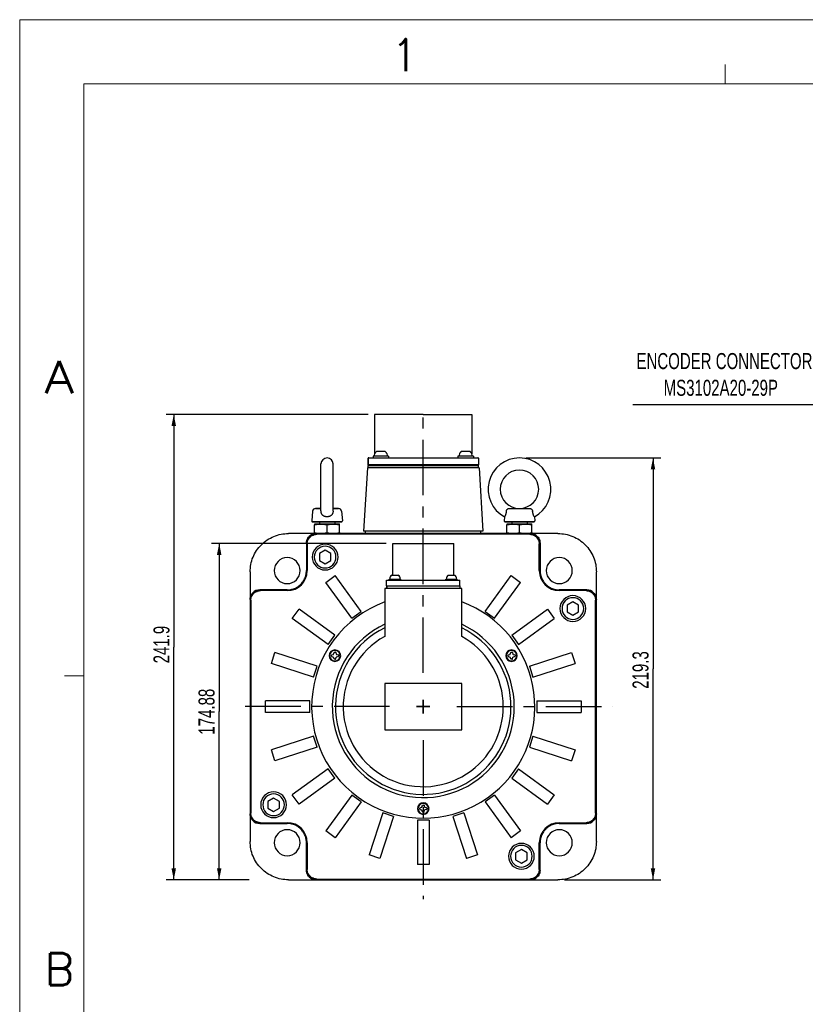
# Model space of a CAD drawing. Header units: millimetres. Extents: x -536 to -116, y 402 to 699.
# Tile 2 of 7: x -536 to -413, y 545 to 699. Entities that reach past the tile are written whole.
import ezdxf
from ezdxf.enums import TextEntityAlignment as Align

# ---------------------------------------------------------------- set-up
doc = ezdxf.new("R2010")
doc.units = ezdxf.units.MM
doc.header["$LTSCALE"] = 23.1
doc.linetypes.add('CENTER', pattern=[0.6, 0.375, -0.075, 0.075, -0.075])
doc.layers.get('0').update_dxf_attribs({"linetype": 'CONTINUOUS'})
doc.layers.add('DEFAULT_1', color=7, linetype='CENTER')
doc.styles.get("Standard").update_dxf_attribs({"font": 'txt', "width": 0.7})
doc.styles.add('TEXTSTYLE_0', font='txt.shx', dxfattribs={"width": 0.8})

msp = doc.modelspace()

# ---------------------------------------------------------------- linework, layer by layer
at = {"color": 7, "linetype": 'Continuous', "lineweight": 13}
for p, q in [((-535.79, 698.98), (-535.79, 401.98)), ((-535.79, 698.98), (-115.79, 698.98)), ((-425.79, 688.98), (-425.79, 691.98)), ((-525.79, 688.98), (-525.79, 411.98)), ((-525.79, 688.98), (-125.79, 688.98)), ((-525.79, 596.647), (-528.79, 596.647))]:
    msp.add_line(p, q, dxfattribs=at)
msp.add_line((-440.211, 638.979), (-405.325, 638.979))
at = {"color": 7, "linetype": 'Continuous'}
for p, q in [((-481.456, 637.424), (-512.968, 637.424)), ((-511.768, 637.424), (-511.768, 601.139)), ((-479.661, 637.424), (-480.456, 637.424)), ((-480.456, 637.424), (-480.456, 631.274)), ((-472.866, 637.424), (-479.661, 637.424)), ((-472.866, 637.424), (-466.071, 637.424)), ((-466.071, 637.424), (-465.276, 637.424)), ((-465.276, 637.424), (-465.276, 631.274)), ((-480.452, 631.274), (-480.464, 631.274)), ((-480.062, 631.694), (-479.631, 631.694)), ((-479.631, 631.626), (-479.631, 631.694)), ((-479.331, 631.694), (-478.9, 631.694)), ((-479.331, 631.694), (-479.331, 631.626)), ((-478.499, 631.274), (-478.51, 631.274)), ((-467.222, 631.274), (-467.234, 631.274)), ((-466.832, 631.694), (-466.401, 631.694)), ((-466.401, 631.626), (-466.401, 631.694)), ((-466.101, 631.694), (-465.67, 631.694)), ((-466.101, 631.694), (-466.101, 631.626)), ((-465.269, 631.274), (-465.28, 631.274)), ((-488.811, 622.376), (-488.811, 629.699)), ((-486.921, 622.376), (-486.921, 629.699)), ((-481.461, 630.584), (-481.461, 629.564)), ((-481.461, 629.564), (-481.461, 630.584)), ((-481.371, 630.674), (-480.681, 630.674)), ((-480.681, 630.914), (-480.681, 630.674)), ((-480.531, 630.914), (-480.681, 630.914)), ((-480.681, 630.914), (-480.681, 630.674)), ((-480.681, 630.674), (-480.156, 630.674)), ((-480.126, 630.914), (-480.531, 630.914)), ((-480.156, 630.674), (-480.126, 630.674)), ((-480.081, 630.914), (-480.126, 630.914)), ((-480.126, 630.674), (-479.481, 630.674)), ((-478.881, 630.914), (-480.081, 630.914)), ((-479.481, 630.674), (-466.251, 630.674)), ((-479.481, 630.674), (-466.251, 630.674)), ((-466.251, 629.564), (-479.481, 629.564)), ((-478.836, 630.914), (-478.881, 630.914)), ((-478.431, 630.914), (-478.836, 630.914)), ((-478.281, 630.914), (-478.431, 630.914)), ((-478.281, 630.914), (-478.281, 630.674)), ((-478.281, 630.914), (-478.281, 630.674)), ((-467.451, 630.914), (-467.451, 630.674)), ((-467.301, 630.914), (-467.451, 630.914)), ((-467.451, 630.914), (-467.451, 630.674)), ((-466.896, 630.914), (-467.301, 630.914)), ((-466.851, 630.914), (-466.896, 630.914)), ((-465.651, 630.914), (-466.851, 630.914)), ((-466.251, 630.674), (-465.606, 630.674)), ((-465.606, 630.914), (-465.651, 630.914)), ((-465.201, 630.914), (-465.606, 630.914)), ((-465.606, 630.674), (-465.576, 630.674)), ((-465.576, 630.674), (-465.549, 630.674)), ((-465.549, 630.674), (-465.051, 630.674)), ((-465.051, 630.914), (-465.201, 630.914)), ((-465.051, 630.914), (-465.051, 630.674)), ((-465.051, 630.914), (-465.051, 630.674)), ((-465.051, 630.674), (-464.361, 630.674)), ((-464.271, 630.584), (-464.271, 629.564)), ((-456.866, 630.644), (-435.841, 630.644)), ((-437.041, 630.644), (-437.041, 597.749)), ((-481.566, 629.114), (-482.166, 619.214)), ((-464.166, 629.114), (-481.566, 629.114)), ((-481.461, 629.474), (-481.412, 629.474)), ((-481.461, 629.114), (-481.461, 629.474)), ((-481.461, 629.114), (-481.461, 629.474)), ((-481.412, 629.474), (-481.371, 629.474)), ((-481.371, 629.474), (-480.156, 629.474)), ((-480.156, 629.474), (-479.481, 629.474)), ((-479.481, 629.474), (-466.251, 629.474)), ((-466.251, 629.474), (-465.576, 629.474)), ((-465.576, 629.474), (-464.361, 629.474)), ((-464.361, 629.474), (-464.321, 629.474)), ((-464.321, 629.474), (-464.271, 629.474)), ((-464.271, 629.114), (-464.271, 629.474)), ((-464.166, 629.114), (-463.566, 619.214)), ((-490.119, 622.343), (-490.252, 620.817)), ((-489.67, 622.754), (-488.811, 622.754)), ((-488.811, 622.754), (-489.67, 622.754)), ((-488.811, 622.376), (-488.811, 622.343)), ((-486.922, 622.343), (-486.921, 622.376)), ((-486.062, 622.754), (-486.921, 622.754)), ((-486.921, 622.754), (-486.062, 622.754)), ((-485.614, 622.343), (-485.481, 620.817)), ((-459.493, 622.754), (-456.24, 622.754)), ((-490.103, 620.654), (-490.095, 620.654)), ((-490.095, 620.654), (-490.103, 620.654)), ((-490.095, 620.654), (-489.066, 620.654)), ((-490.069, 620.654), (-490.095, 620.654)), ((-487.866, 620.654), (-490.069, 620.654)), ((-489.816, 620.326), (-489.741, 620.354)), ((-489.816, 620.326), (-489.816, 620.217)), ((-489.741, 620.354), (-487.866, 620.354)), ((-489.066, 620.654), (-489.066, 620.354)), ((-489.066, 620.654), (-487.866, 620.654)), ((-486.666, 620.654), (-487.866, 620.654)), ((-487.866, 620.654), (-486.666, 620.654)), ((-487.866, 620.354), (-485.991, 620.354)), ((-486.666, 620.654), (-486.666, 620.354)), ((-485.664, 620.654), (-486.666, 620.654)), ((-486.666, 620.654), (-485.638, 620.654)), ((-485.916, 620.326), (-485.991, 620.354)), ((-485.916, 620.217), (-485.916, 620.326)), ((-485.63, 620.654), (-485.664, 620.654)), ((-485.638, 620.654), (-485.63, 620.654)), ((-460.196, 621.454), (-460.252, 620.817)), ((-460.196, 621.454), (-460.252, 620.817)), ((-459.066, 620.654), (-460.103, 620.654)), ((-460.103, 620.654), (-459.071, 620.654)), ((-459.816, 620.326), (-459.741, 620.354)), ((-459.816, 620.326), (-459.816, 620.217)), ((-459.741, 620.354), (-457.866, 620.354)), ((-459.071, 620.654), (-459.066, 620.654)), ((-459.066, 620.654), (-459.066, 620.354)), ((-459.066, 620.654), (-459.066, 620.354)), ((-456.666, 620.654), (-459.066, 620.654)), ((-459.066, 620.654), (-456.666, 620.654)), ((-457.866, 620.354), (-455.991, 620.354)), ((-456.666, 620.654), (-456.666, 620.354)), ((-456.666, 620.654), (-456.666, 620.354)), ((-455.63, 620.654), (-456.666, 620.654)), ((-456.666, 620.654), (-456.663, 620.654)), ((-456.663, 620.654), (-455.63, 620.654)), ((-455.916, 620.326), (-455.991, 620.354)), ((-455.916, 620.217), (-455.916, 620.326)), ((-455.536, 621.454), (-455.481, 620.817)), ((-455.536, 621.454), (-455.481, 620.817)), ((-489.816, 618.854), (-493.875, 618.854)), ((-489.816, 618.99), (-489.816, 620.217)), ((-489.816, 618.881), (-489.816, 618.99)), ((-489.741, 618.854), (-489.816, 618.881)), ((-489.741, 618.854), (-489.816, 618.854)), ((-456.154, 618.854), (-489.578, 618.854)), ((-489.461, 618.736), (-489.578, 618.854)), ((-456.156, 618.854), (-489.576, 618.854)), ((-487.866, 618.99), (-487.866, 620.217)), ((-485.991, 618.854), (-485.916, 618.881)), ((-485.916, 618.99), (-485.916, 620.217)), ((-485.916, 618.99), (-485.916, 618.881)), ((-463.566, 619.214), (-482.166, 619.214)), ((-481.866, 618.854), (-481.866, 619.214)), ((-481.866, 618.854), (-481.866, 619.214)), ((-463.866, 618.854), (-463.866, 619.214)), ((-459.816, 618.99), (-459.816, 620.217)), ((-459.816, 618.881), (-459.816, 618.99)), ((-459.741, 618.854), (-459.816, 618.881)), ((-457.866, 618.99), (-457.866, 620.217)), ((-456.272, 618.736), (-456.154, 618.854)), ((-455.991, 618.854), (-455.916, 618.881)), ((-455.916, 618.854), (-455.991, 618.854)), ((-455.916, 618.99), (-455.916, 620.217)), ((-455.916, 618.99), (-455.916, 618.881)), ((-451.858, 618.854), (-455.916, 618.854)), ((-478.629, 617.318), (-505.884, 617.318)), ((-504.684, 617.318), (-504.684, 591.086)), ((-491.076, 617.356), (-491.076, 613.064)), ((-490.958, 617.238), (-491.076, 617.356)), ((-491.076, 617.354), (-491.076, 613.064)), ((-490.958, 617.238), (-490.958, 613.064)), ((-456.272, 618.736), (-489.461, 618.736)), ((-477.629, 612.353), (-477.629, 617.318)), ((-477.629, 612.353), (-477.629, 617.318)), ((-477.629, 617.318), (-476.898, 617.318)), ((-476.898, 617.318), (-472.941, 617.318)), ((-472.941, 617.318), (-472.791, 617.318)), ((-472.791, 617.318), (-468.834, 617.318)), ((-468.834, 617.318), (-468.104, 617.318)), ((-468.104, 612.353), (-468.104, 617.318)), ((-468.104, 612.353), (-468.104, 617.318)), ((-454.774, 617.238), (-454.656, 617.356)), ((-454.774, 613.064), (-454.774, 617.238)), ((-454.656, 613.064), (-454.656, 617.356)), ((-454.656, 617.354), (-454.656, 613.064)), ((-488.166, 616.234), (-489.066, 615.715)), ((-489.066, 615.715), (-489.066, 614.654)), ((-487.266, 615.715), (-488.166, 616.234)), ((-487.266, 614.654), (-487.266, 615.715)), ((-489.066, 614.654), (-488.166, 614.134)), ((-488.166, 614.134), (-487.266, 614.654)), ((-499.866, 612.862), (-499.866, 608.566)), ((-490.958, 613.064), (-491.076, 613.064)), ((-454.774, 613.064), (-454.656, 613.064)), ((-445.866, 608.566), (-445.866, 612.862)), ((-488.054, 611.226), (-486.598, 612.284)), ((-483.998, 605.644), (-488.054, 611.226)), ((-482.542, 606.702), (-486.598, 612.284)), ((-478.581, 611.603), (-467.151, 611.603)), ((-478.581, 610.703), (-478.581, 611.603)), ((-478.17, 611.753), (-478.095, 611.753)), ((-478.17, 611.603), (-478.17, 611.753)), ((-478.17, 611.603), (-478.17, 611.753)), ((-478.095, 611.753), (-478.089, 611.753)), ((-478.089, 611.753), (-477.75, 611.753)), ((-477.765, 612.353), (-476.775, 612.353)), ((-477.75, 611.753), (-477.72, 611.753)), ((-477.72, 611.753), (-476.82, 611.753)), ((-476.82, 611.753), (-476.79, 611.753)), ((-476.79, 611.753), (-476.452, 611.753)), ((-476.452, 611.753), (-476.445, 611.753)), ((-476.445, 611.753), (-476.37, 611.753)), ((-476.37, 611.603), (-476.37, 611.753)), ((-476.37, 611.603), (-476.37, 611.753)), ((-469.362, 611.753), (-469.287, 611.753)), ((-469.362, 611.603), (-469.362, 611.753)), ((-469.362, 611.603), (-469.362, 611.753)), ((-469.287, 611.753), (-469.281, 611.753)), ((-469.281, 611.753), (-468.942, 611.753)), ((-468.957, 612.353), (-467.967, 612.353)), ((-468.942, 611.753), (-468.912, 611.753)), ((-468.912, 611.753), (-468.012, 611.753)), ((-468.012, 611.753), (-467.982, 611.753)), ((-467.982, 611.753), (-467.644, 611.753)), ((-467.644, 611.753), (-467.637, 611.753)), ((-467.637, 611.753), (-467.562, 611.753)), ((-467.562, 611.603), (-467.562, 611.753)), ((-467.562, 611.603), (-467.562, 611.753)), ((-467.151, 610.703), (-467.151, 611.603)), ((-463.191, 606.702), (-459.135, 612.284)), ((-461.734, 605.644), (-457.679, 611.226)), ((-459.135, 612.284), (-457.679, 611.226)), ((-494.076, 610.064), (-498.368, 610.064)), ((-498.251, 609.946), (-498.368, 610.064)), ((-498.366, 610.064), (-494.076, 610.064)), ((-494.076, 609.946), (-498.251, 609.946)), ((-494.076, 609.946), (-494.076, 610.064)), ((-478.866, 610.283), (-478.866, 602.799)), ((-466.866, 610.283), (-478.866, 610.283)), ((-478.581, 610.703), (-478.566, 610.703)), ((-478.566, 610.283), (-478.566, 610.703)), ((-478.566, 610.703), (-478.566, 610.283)), ((-478.566, 610.703), (-477.366, 610.703)), ((-477.366, 610.703), (-468.366, 610.703)), ((-468.366, 610.703), (-467.166, 610.703)), ((-467.166, 610.703), (-467.166, 610.283)), ((-467.166, 610.703), (-467.151, 610.703)), ((-466.866, 602.799), (-466.866, 610.283)), ((-447.366, 610.064), (-451.656, 610.064)), ((-447.364, 610.064), (-451.656, 610.064)), ((-451.656, 609.946), (-451.656, 610.064)), ((-447.482, 609.946), (-451.656, 609.946)), ((-447.482, 609.946), (-447.364, 610.064)), ((-499.866, 608.566), (-499.866, 575.142)), ((-499.748, 608.448), (-499.866, 608.566)), ((-499.866, 608.564), (-499.866, 575.144)), ((-499.748, 608.448), (-499.748, 575.259)), ((-449.536, 608.204), (-450.436, 607.684)), ((-448.636, 607.684), (-449.536, 608.204)), ((-445.984, 608.448), (-445.866, 608.566)), ((-445.984, 575.259), (-445.984, 608.448)), ((-445.866, 575.142), (-445.866, 608.566)), ((-445.866, 575.144), (-445.866, 608.564)), ((-493.297, 605.585), (-492.239, 607.041)), ((-486.657, 602.986), (-492.239, 607.041)), ((-483.998, 605.644), (-482.542, 606.702)), ((-463.191, 606.702), (-461.734, 605.644)), ((-459.076, 602.986), (-453.494, 607.041)), ((-453.494, 607.041), (-452.436, 605.585)), ((-450.436, 607.684), (-450.436, 606.623)), ((-450.436, 606.623), (-449.536, 606.104)), ((-449.536, 606.104), (-448.636, 606.623)), ((-448.636, 606.623), (-448.636, 607.684)), ((-487.715, 601.529), (-493.297, 605.585)), ((-458.018, 601.529), (-452.436, 605.585)), ((-487.715, 601.529), (-486.657, 602.986)), ((-459.076, 602.986), (-458.018, 601.529)), ((-511.768, 564.854), (-511.768, 601.139)), ((-486.732, 600.35), (-486.54, 600.35)), ((-459.192, 600.35), (-459.001, 600.35)), ((-496.54, 598.6), (-495.984, 600.311)), ((-489.422, 598.179), (-495.984, 600.311)), ((-487.182, 599.708), (-487.182, 599.899)), ((-487.151, 599.94), (-486.876, 600.014)), ((-487.151, 599.667), (-486.876, 599.594)), ((-486.846, 600.043), (-486.772, 600.319)), ((-486.772, 599.289), (-486.846, 599.564)), ((-486.54, 599.258), (-486.732, 599.258)), ((-486.5, 600.319), (-486.426, 600.043)), ((-486.5, 599.289), (-486.426, 599.564)), ((-486.396, 600.014), (-486.121, 599.94)), ((-486.121, 599.667), (-486.396, 599.594)), ((-486.09, 599.899), (-486.09, 599.708)), ((-459.643, 599.708), (-459.643, 599.899)), ((-459.611, 599.94), (-459.336, 600.014)), ((-459.611, 599.667), (-459.336, 599.594)), ((-459.307, 600.043), (-459.233, 600.319)), ((-459.233, 599.289), (-459.307, 599.564)), ((-459.001, 599.258), (-459.192, 599.258)), ((-458.96, 600.319), (-458.887, 600.043)), ((-458.96, 599.289), (-458.887, 599.564)), ((-458.857, 600.014), (-458.582, 599.94)), ((-458.582, 599.667), (-458.857, 599.594)), ((-458.551, 599.899), (-458.551, 599.708)), ((-456.311, 598.179), (-449.749, 600.311)), ((-449.749, 600.311), (-449.192, 598.6)), ((-489.978, 596.467), (-496.54, 598.6)), ((-489.978, 596.467), (-489.422, 598.179)), ((-456.311, 598.179), (-455.755, 596.467)), ((-455.755, 596.467), (-449.192, 598.6)), ((-437.041, 564.854), (-437.041, 597.749)), ((-466.866, 595.454), (-478.866, 595.454)), ((-478.866, 595.454), (-478.866, 588.254)), ((-466.866, 588.254), (-466.866, 595.454)), ((-490.566, 592.754), (-497.466, 592.754)), ((-497.466, 590.954), (-497.466, 592.754)), ((-490.566, 590.954), (-490.566, 592.754)), ((-472.866, 590.804), (-472.866, 592.904)), ((-472.866, 592.904), (-472.866, 590.804)), ((-455.166, 592.754), (-455.166, 590.954)), ((-455.166, 592.754), (-448.266, 592.754)), ((-448.266, 592.754), (-448.266, 590.954)), ((-473.916, 591.854), (-471.816, 591.854)), ((-471.816, 591.854), (-473.916, 591.854)), ((-504.684, 564.854), (-504.684, 591.086)), ((-490.566, 590.954), (-497.466, 590.954)), ((-455.166, 590.954), (-448.266, 590.954)), ((-478.866, 588.254), (-466.866, 588.254)), ((-489.978, 587.24), (-496.54, 585.108)), ((-489.422, 585.528), (-489.978, 587.24)), ((-455.755, 587.24), (-456.311, 585.528)), ((-455.755, 587.24), (-449.192, 585.108)), ((-495.984, 583.396), (-496.54, 585.108)), ((-489.422, 585.528), (-495.984, 583.396)), ((-456.311, 585.528), (-449.749, 583.396)), ((-449.192, 585.108), (-449.749, 583.396)), ((-487.715, 582.178), (-493.297, 578.122)), ((-486.657, 580.722), (-487.715, 582.178)), ((-458.018, 582.178), (-459.076, 580.722)), ((-458.018, 582.178), (-452.436, 578.122)), ((-486.657, 580.722), (-492.239, 576.666)), ((-459.076, 580.722), (-453.494, 576.666)), ((-496.197, 577.604), (-497.097, 577.084)), ((-495.297, 577.084), (-496.197, 577.604)), ((-492.239, 576.666), (-493.297, 578.122)), ((-483.998, 578.063), (-488.054, 572.481)), ((-482.542, 577.005), (-483.998, 578.063)), ((-461.734, 578.063), (-463.191, 577.005)), ((-461.734, 578.063), (-457.679, 572.481)), ((-452.436, 578.122), (-453.494, 576.666)), ((-497.097, 577.084), (-497.097, 576.023)), ((-497.097, 576.023), (-496.197, 575.504)), ((-496.197, 575.504), (-495.297, 576.023)), ((-495.297, 576.023), (-495.297, 577.084)), ((-482.542, 577.005), (-486.598, 571.423)), ((-473.412, 575.858), (-473.412, 576.049)), ((-473.381, 576.09), (-473.106, 576.164)), ((-473.381, 575.817), (-473.106, 575.744)), ((-473.076, 576.193), (-473.003, 576.469)), ((-472.962, 576.5), (-472.771, 576.5)), ((-472.73, 576.469), (-472.656, 576.193)), ((-472.627, 576.164), (-472.352, 576.09)), ((-472.352, 575.817), (-472.627, 575.744)), ((-472.32, 576.049), (-472.32, 575.858)), ((-463.191, 577.005), (-459.135, 571.423)), ((-499.748, 575.259), (-499.866, 575.142)), ((-499.866, 575.142), (-499.866, 570.845)), ((-479.192, 575.298), (-481.324, 568.736)), ((-477.48, 574.742), (-479.612, 568.18)), ((-477.48, 574.742), (-479.192, 575.298)), ((-473.003, 575.439), (-473.076, 575.714)), ((-472.771, 575.408), (-472.962, 575.408)), ((-472.73, 575.439), (-472.656, 575.714)), ((-466.541, 575.298), (-468.253, 574.742)), ((-468.253, 574.742), (-466.121, 568.18)), ((-466.541, 575.298), (-464.409, 568.736)), ((-445.984, 575.259), (-445.866, 575.142)), ((-445.866, 570.845), (-445.866, 575.142)), ((-498.251, 573.762), (-498.368, 573.644)), ((-498.368, 573.644), (-494.076, 573.644)), ((-498.366, 573.644), (-494.076, 573.644)), ((-498.251, 573.762), (-494.076, 573.762)), ((-494.076, 573.762), (-494.076, 573.644)), ((-471.966, 574.154), (-473.766, 574.154)), ((-473.766, 574.154), (-473.766, 567.254)), ((-471.966, 574.154), (-471.966, 567.254)), ((-451.656, 573.762), (-447.482, 573.762)), ((-451.656, 573.762), (-451.656, 573.644)), ((-447.366, 573.644), (-451.656, 573.644)), ((-451.656, 573.644), (-447.364, 573.644)), ((-447.482, 573.762), (-447.364, 573.644)), ((-486.598, 571.423), (-488.054, 572.481)), ((-457.679, 572.481), (-459.135, 571.423)), ((-491.076, 566.354), (-491.076, 570.644)), ((-491.076, 570.644), (-491.076, 566.352)), ((-490.958, 570.644), (-491.076, 570.644)), ((-490.958, 570.644), (-490.958, 566.469)), ((-454.774, 566.469), (-454.774, 570.644)), ((-454.774, 570.644), (-454.656, 570.644)), ((-454.656, 566.354), (-454.656, 570.644)), ((-454.656, 566.352), (-454.656, 570.644)), ((-479.612, 568.18), (-481.324, 568.736)), ((-464.409, 568.736), (-466.121, 568.18)), ((-457.566, 569.573), (-458.466, 569.053)), ((-458.466, 569.053), (-458.466, 567.993)), ((-456.666, 569.053), (-457.566, 569.573)), ((-456.666, 567.993), (-456.666, 569.053)), ((-471.966, 567.254), (-473.766, 567.254)), ((-458.466, 567.993), (-457.566, 567.473)), ((-457.566, 567.473), (-456.666, 567.993)), ((-490.958, 566.469), (-491.076, 566.352)), ((-454.774, 566.469), (-454.656, 566.352)), ((-500.02, 564.854), (-512.968, 564.854)), ((-500.866, 564.854), (-505.884, 564.854)), ((-493.875, 564.854), (-489.578, 564.854)), ((-489.461, 564.972), (-489.578, 564.854)), ((-489.578, 564.854), (-456.154, 564.854)), ((-489.576, 564.854), (-456.156, 564.854)), ((-489.461, 564.972), (-456.272, 564.972)), ((-456.272, 564.972), (-456.154, 564.854)), ((-456.154, 564.854), (-451.858, 564.854)), ((-450.858, 564.854), (-435.841, 564.854))]:
    msp.add_line(p, q, dxfattribs=at)
for points in [[(-479.481, 629.564), (-479.606, 629.564), (-479.744, 629.564), (-479.894, 629.564), (-480.057, 629.564), (-480.232, 629.564), (-480.417, 629.564), (-480.608, 629.564), (-480.798, 629.564), (-480.973, 629.564), (-481.119, 629.564), (-481.233, 629.564), (-481.318, 629.564), (-481.379, 629.564), (-481.42, 629.564), (-481.445, 629.564), (-481.458, 629.564), (-481.461, 629.564)], [(-464.271, 629.564), (-464.275, 629.564), (-464.289, 629.564), (-464.315, 629.564), (-464.357, 629.564), (-464.419, 629.564), (-464.506, 629.564), (-464.623, 629.564), (-464.772, 629.564), (-464.949, 629.564), (-465.139, 629.564), (-465.329, 629.564), (-465.512, 629.564), (-465.685, 629.564), (-465.847, 629.564), (-465.995, 629.564), (-466.13, 629.564), (-466.251, 629.564)]]:
    msp.add_lwpolyline(points, dxfattribs=at)
for centre, radius, start, end in [((-479.675, 630.939), 0.857, 157.03533, 181.71729), ((-479.675, 630.939), 0.857, 157.03533, 181.71729), ((-479.288, 630.939), 0.857, 358.28271, 22.96467), ((-479.288, 630.939), 0.857, 358.28271, 22.96467), ((-466.445, 630.939), 0.857, 157.03533, 181.71729), ((-466.445, 630.939), 0.857, 157.03533, 181.71729), ((-466.058, 630.939), 0.857, 358.28271, 22.96467), ((-466.058, 630.939), 0.857, 358.28271, 22.96467), ((-487.866, 629.699), 0.945, 90, 180), ((-487.866, 629.699), 0.945, 90, 180), ((-487.866, 629.699), 0.945, 0, 90), ((-487.866, 629.699), 0.945, 0, 90), ((-481.371, 630.584), 0.09, 157.49989, 180), ((-481.371, 630.584), 0.09, 157.49989, 180), ((-481.371, 629.564), 0.09, 180, 202.5001), ((-481.371, 629.564), 0.09, 180, 202.50011), ((-481.371, 630.584), 0.09, 150.06442, 157.49989), ((-481.371, 630.584), 0.09, 150.06442, 157.49989), ((-481.371, 629.564), 0.09, 202.5001, 210.00014), ((-481.371, 629.564), 0.09, 202.50011, 210.00014), ((-481.371, 630.584), 0.09, 134.99979, 150.06442), ((-481.371, 630.584), 0.09, 134.99978, 150.06442), ((-481.371, 630.584), 0.09, 126.10512, 134.99979), ((-481.371, 630.584), 0.09, 126.10513, 134.99978), ((-481.371, 630.584), 0.09, 112.49969, 126.10512), ((-481.371, 630.584), 0.09, 112.49968, 126.10513), ((-481.371, 630.584), 0.09, 90, 112.49969), ((-481.371, 630.584), 0.09, 90, 112.49968), ((-464.361, 630.584), 0.09, 0, 90), ((-464.361, 629.564), 0.09, 292.49999, 0), ((-457.866, 625.754), 4.89, 90, 241.54484), ((-457.866, 625.754), 4.89, 90, 241.54484), ((-457.866, 625.754), 4.89, 298.45516, 90), ((-457.866, 625.754), 4.89, 298.45516, 90), ((-481.371, 629.564), 0.09, 210.00014, 225.0002), ((-481.371, 629.564), 0.09, 210.00014, 225.00021), ((-481.371, 629.564), 0.09, 225.0002, 234.00025), ((-481.371, 629.564), 0.09, 225.00021, 234.00025), ((-481.371, 629.564), 0.09, 234.00025, 247.50031), ((-481.371, 629.564), 0.09, 234.00025, 247.50032), ((-481.371, 629.564), 0.09, 247.50031, 270), ((-481.371, 629.564), 0.09, 247.50032, 270), ((-464.361, 629.564), 0.09, 270, 292.49999), ((-457.866, 625.754), 3, 90, 270), ((-457.866, 625.754), 3, 90, 270), ((-457.866, 625.754), 3, 270, 90), ((-457.866, 625.754), 3, 270, 90), ((-489.67, 622.304), 0.45, 90, 175), ((-486.062, 622.304), 0.45, 5, 90), ((-490.103, 620.804), 0.15, 175, 270), ((-485.63, 620.804), 0.15, 270, 5), ((-460.103, 620.804), 0.15, 175, 270), ((-460.103, 620.804), 0.15, 175, 270), ((-455.63, 620.804), 0.15, 270, 5), ((-455.63, 620.804), 0.15, 270, 5), ((-489.576, 617.354), 1.5, 90, 180), ((-456.156, 617.354), 1.5, 0, 90), ((-488.166, 615.184), 2.01, 0, 180), ((-488.166, 615.184), 1.69, 0, 180), ((-494.08, 613.067), 2.025, 0, 180), ((-488.166, 615.184), 2.01, 180, 0), ((-488.166, 615.184), 1.69, 180, 0), ((-451.653, 613.067), 2.025, 0, 180), ((-494.08, 613.067), 2.025, 180, 0), ((-494.076, 613.064), 3.118, 270, 0), ((-494.076, 613.064), 3, 345.96427, 0), ((-494.076, 613.064), 3, 345.96681, 0), ((-451.656, 613.064), 3.118, 180, 270), ((-451.656, 613.064), 3, 180, 194.03573), ((-451.656, 613.064), 3, 180, 194.03319), ((-451.653, 613.067), 2.025, 180, 0), ((-494.076, 613.064), 3, 316.10943, 329.16527), ((-494.076, 613.064), 3, 316.10894, 329.16601), ((-494.076, 613.064), 3, 329.16527, 331.20437), ((-494.076, 613.064), 3, 329.16601, 331.20458), ((-494.076, 613.064), 3, 331.20437, 344.54783), ((-494.076, 613.064), 3, 331.20458, 344.54822), ((-494.076, 613.064), 3, 344.54783, 345.96427), ((-494.076, 613.064), 3, 344.54822, 345.96681), ((-477.346, 611.731), 0.75, 124.02717, 178.35124), ((-477.346, 611.731), 0.75, 124.02717, 178.35124), ((-477.195, 611.731), 0.75, 1.64876, 55.97283), ((-477.195, 611.731), 0.75, 1.64876, 55.97283), ((-468.538, 611.731), 0.75, 124.02717, 178.35124), ((-468.538, 611.731), 0.75, 124.02717, 178.35124), ((-468.387, 611.731), 0.75, 1.64876, 55.97283), ((-468.387, 611.731), 0.75, 1.64876, 55.97283), ((-451.656, 613.064), 3, 194.03573, 195.45217), ((-451.656, 613.064), 3, 194.03319, 195.45178), ((-451.656, 613.064), 3, 195.45217, 208.79563), ((-451.656, 613.064), 3, 195.45178, 208.79542), ((-451.656, 613.064), 3, 208.79563, 210.83473), ((-451.656, 613.064), 3, 208.79542, 210.83399), ((-451.656, 613.064), 3, 210.83473, 223.89057), ((-451.656, 613.064), 3, 210.83399, 223.89106), ((-498.366, 608.564), 1.5, 90, 180), ((-494.076, 613.064), 3, 270, 284.03573), ((-494.076, 613.064), 3, 270, 284.03319), ((-494.076, 613.064), 3, 284.03573, 285.45217), ((-494.076, 613.064), 3, 284.03319, 285.45178), ((-494.076, 613.064), 3, 285.45217, 298.79563), ((-494.076, 613.064), 3, 285.45178, 298.79542), ((-494.076, 613.064), 3, 298.79563, 300.83473), ((-494.076, 613.064), 3, 298.79542, 300.83399), ((-494.076, 613.064), 3, 300.83473, 313.89057), ((-494.076, 613.064), 3, 300.83399, 313.89106), ((-494.076, 613.064), 3, 313.89057, 316.10943), ((-494.076, 613.064), 3, 313.89106, 316.10894), ((-451.656, 613.064), 3, 223.89057, 226.10943), ((-451.656, 613.064), 3, 223.89106, 226.10894), ((-451.656, 613.064), 3, 226.10943, 239.16527), ((-451.656, 613.064), 3, 226.10894, 239.16601), ((-451.656, 613.064), 3, 239.16527, 241.20437), ((-451.656, 613.064), 3, 239.16601, 241.20458), ((-451.656, 613.064), 3, 241.20437, 254.54783), ((-451.656, 613.064), 3, 241.20458, 254.54822), ((-451.656, 613.064), 3, 254.54783, 255.96427), ((-451.656, 613.064), 3, 254.54822, 255.96681), ((-451.656, 613.064), 3, 255.96427, 270), ((-451.656, 613.064), 3, 255.96681, 270), ((-447.366, 608.564), 1.5, 0, 90), ((-472.866, 591.854), 17.4, 110.17127, 242.71217), ((-472.866, 591.854), 17.4, 242.71217, 69.82873), ((-449.536, 607.154), 2.01, 0, 180), ((-449.536, 607.154), 1.69, 0, 180), ((-449.536, 607.154), 2.01, 180, 0), ((-449.536, 607.154), 1.69, 180, 0), ((-472.866, 591.854), 14.187, 115.01902, 242.1827), ((-472.866, 591.854), 13.681, 116.01293, 242.36142), ((-472.866, 591.854), 14.187, 242.1827, 64.98098), ((-472.866, 591.854), 13.681, 242.36142, 63.98707), ((-472.866, 591.854), 12.482, 118.72974, 306.82114), ((-472.866, 591.854), 12.482, 306.82114, 61.27026), ((-486.636, 599.804), 0.9, 0, 180), ((-486.636, 599.804), 0.825, 0, 180), ((-486.732, 600.308), 0.042, 90, 165), ((-486.54, 600.308), 0.042, 15, 90), ((-459.097, 599.804), 0.9, 0, 180), ((-459.097, 599.804), 0.825, 0, 180), ((-459.192, 600.308), 0.042, 90, 165), ((-459.001, 600.308), 0.042, 15, 90), ((-486.636, 599.804), 0.9, 180, 0), ((-486.636, 599.804), 0.825, 180, 0), ((-487.14, 599.899), 0.042, 105, 180), ((-487.14, 599.708), 0.042, 180, 255), ((-486.887, 600.054), 0.042, 285, 345), ((-486.887, 599.553), 0.042, 15, 75), ((-486.732, 599.3), 0.042, 195, 270), ((-486.54, 599.3), 0.042, 270, 345), ((-486.386, 600.054), 0.042, 195, 255), ((-486.386, 599.553), 0.042, 105, 165), ((-486.132, 599.899), 0.042, 0, 75), ((-486.132, 599.708), 0.042, 285, 360), ((-459.097, 599.804), 0.9, 180, 0), ((-459.097, 599.804), 0.825, 180, 0), ((-459.601, 599.899), 0.042, 105, 180), ((-459.601, 599.708), 0.042, 180, 255), ((-459.347, 600.054), 0.042, 285, 345), ((-459.347, 599.553), 0.042, 15, 75), ((-459.192, 599.3), 0.042, 195, 270), ((-459.001, 599.3), 0.042, 270, 345), ((-458.846, 600.054), 0.042, 195, 255), ((-458.846, 599.553), 0.042, 105, 165), ((-458.593, 599.899), 0.042, 0, 75), ((-458.593, 599.708), 0.042, 285, 360), ((-496.197, 576.554), 2.01, 0, 180), ((-496.197, 576.554), 1.69, 0, 180), ((-496.197, 576.554), 2.01, 180, 0), ((-496.197, 576.554), 1.69, 180, 0), ((-472.866, 575.954), 0.9, 0, 180), ((-472.866, 575.954), 0.9, 180, 0), ((-472.866, 575.954), 0.825, 0, 180), ((-472.866, 575.954), 0.825, 180, 0), ((-473.37, 576.049), 0.042, 105, 180), ((-473.37, 575.858), 0.042, 180, 255), ((-473.117, 576.204), 0.042, 285, 345), ((-472.962, 576.458), 0.042, 90, 165), ((-472.771, 576.458), 0.042, 15, 90), ((-472.616, 576.204), 0.042, 195, 255), ((-472.362, 576.049), 0.042, 0, 75), ((-472.362, 575.858), 0.042, 285, 360), ((-498.366, 575.144), 1.5, 180, 270), ((-473.117, 575.703), 0.042, 15, 75), ((-472.962, 575.45), 0.042, 195, 270), ((-472.771, 575.45), 0.042, 270, 345), ((-472.616, 575.703), 0.042, 105, 165), ((-447.366, 575.144), 1.5, 270, 0), ((-494.076, 570.644), 3.118, 0, 90), ((-494.076, 570.644), 3, 75.96427, 90), ((-494.076, 570.644), 3, 75.96681, 90), ((-494.076, 570.644), 3, 74.54783, 75.96427), ((-494.076, 570.644), 3, 74.54822, 75.96681), ((-494.076, 570.644), 3, 61.20437, 74.54783), ((-494.076, 570.644), 3, 61.20458, 74.54822), ((-494.076, 570.644), 3, 59.16527, 61.20437), ((-494.076, 570.644), 3, 59.16601, 61.20458), ((-494.076, 570.644), 3, 46.10943, 59.16527), ((-494.076, 570.644), 3, 46.10894, 59.16601), ((-494.076, 570.644), 3, 43.89057, 46.10943), ((-494.076, 570.644), 3, 43.89106, 46.10894), ((-494.076, 570.644), 3, 30.83399, 43.89106), ((-494.076, 570.644), 3, 30.83473, 43.89057), ((-451.656, 570.644), 3.118, 90, 180), ((-451.656, 570.644), 3, 136.10894, 149.16601), ((-451.656, 570.644), 3, 136.10943, 149.16527), ((-451.656, 570.644), 3, 133.89057, 136.10943), ((-451.656, 570.644), 3, 133.89106, 136.10894), ((-451.656, 570.644), 3, 120.83473, 133.89057), ((-451.656, 570.644), 3, 120.83399, 133.89106), ((-451.656, 570.644), 3, 118.79563, 120.83473), ((-451.656, 570.644), 3, 118.79542, 120.83399), ((-451.656, 570.644), 3, 105.45217, 118.79563), ((-451.656, 570.644), 3, 105.45178, 118.79542), ((-451.656, 570.644), 3, 104.03573, 105.45217), ((-451.656, 570.644), 3, 104.03319, 105.45178), ((-451.656, 570.644), 3, 90, 104.03573), ((-451.656, 570.644), 3, 90, 104.03319), ((-494.08, 570.64), 2.025, 0, 180), ((-494.076, 570.644), 3, 28.79563, 30.83473), ((-494.076, 570.644), 3, 28.79542, 30.83399), ((-494.076, 570.644), 3, 15.45217, 28.79563), ((-494.076, 570.644), 3, 15.45178, 28.79542), ((-494.076, 570.644), 3, 14.03573, 15.45217), ((-494.076, 570.644), 3, 14.03319, 15.45178), ((-494.076, 570.644), 3, 0, 14.03573), ((-494.076, 570.644), 3, 0, 14.03319), ((-451.656, 570.644), 3, 165.96427, 180), ((-451.656, 570.644), 3, 165.96681, 180), ((-451.656, 570.644), 3, 164.54783, 165.96427), ((-451.656, 570.644), 3, 164.54822, 165.96681), ((-451.656, 570.644), 3, 151.20437, 164.54783), ((-451.656, 570.644), 3, 151.20458, 164.54822), ((-451.656, 570.644), 3, 149.16527, 151.20437), ((-451.656, 570.644), 3, 149.16601, 151.20458), ((-451.653, 570.64), 2.025, 0, 180), ((-494.08, 570.64), 2.025, 180, 0), ((-457.566, 568.523), 2.01, 0, 180), ((-457.566, 568.523), 1.69, 0, 180), ((-451.653, 570.64), 2.025, 180, 0), ((-457.566, 568.523), 2.01, 180, 0), ((-457.566, 568.523), 1.69, 180, 0), ((-489.576, 566.354), 1.5, 180, 270), ((-456.156, 566.354), 1.5, 270, 0)]:
    msp.add_arc(centre, radius, start, end, dxfattribs=at)
for points in [[(-480.401, 631.375), (-480.452, 631.274)], [(-480.37, 631.423), (-480.401, 631.375)], [(-480.334, 631.47), (-480.37, 631.423)], [(-480.283, 631.528), (-480.334, 631.47)], [(-480.254, 631.558), (-480.283, 631.528)], [(-480.17, 631.627), (-480.254, 631.558)], [(-480.162, 631.633), (-480.17, 631.627)], [(-480.062, 631.694), (-480.162, 631.633)], [(-479.331, 631.626), (-479.431, 631.636), (-479.532, 631.636), (-479.631, 631.626)], [(-478.801, 631.633), (-478.9, 631.694)], [(-478.793, 631.627), (-478.801, 631.633)], [(-478.709, 631.558), (-478.793, 631.627)], [(-478.679, 631.528), (-478.709, 631.558)], [(-478.629, 631.47), (-478.679, 631.528)], [(-478.593, 631.423), (-478.629, 631.47)], [(-478.562, 631.375), (-478.593, 631.423)], [(-478.51, 631.274), (-478.562, 631.375)], [(-467.171, 631.375), (-467.222, 631.274)], [(-467.14, 631.423), (-467.171, 631.375)], [(-467.104, 631.47), (-467.14, 631.423)], [(-467.053, 631.528), (-467.104, 631.47)], [(-467.024, 631.558), (-467.053, 631.528)], [(-466.94, 631.627), (-467.024, 631.558)], [(-466.932, 631.633), (-466.94, 631.627)], [(-466.832, 631.694), (-466.932, 631.633)], [(-466.101, 631.626), (-466.201, 631.636), (-466.302, 631.636), (-466.401, 631.626)], [(-465.571, 631.633), (-465.67, 631.694)], [(-465.563, 631.627), (-465.571, 631.633)], [(-465.479, 631.558), (-465.563, 631.627)], [(-465.449, 631.528), (-465.479, 631.558)], [(-465.399, 631.47), (-465.449, 631.528)], [(-465.363, 631.423), (-465.399, 631.47)], [(-465.332, 631.375), (-465.363, 631.423)], [(-465.28, 631.274), (-465.332, 631.375)], [(-487.866, 621.454), (-488.035, 621.468), (-488.182, 621.502), (-488.31, 621.552), (-488.421, 621.615), (-488.519, 621.689), (-488.604, 621.776), (-488.676, 621.874), (-488.733, 621.983), (-488.774, 622.099), (-488.8, 622.218), (-488.811, 622.343)], [(-486.922, 622.343), (-486.933, 622.218), (-486.959, 622.098), (-487, 621.983), (-487.057, 621.874), (-487.129, 621.776), (-487.214, 621.689), (-487.312, 621.615), (-487.423, 621.552), (-487.551, 621.502), (-487.698, 621.468), (-487.866, 621.454)], [(-459.911, 622.343), (-459.928, 622.218), (-459.951, 622.099), (-459.979, 621.983), (-460.012, 621.874), (-460.047, 621.775), (-460.082, 621.689), (-460.115, 621.614), (-460.145, 621.552), (-460.171, 621.502), (-460.189, 621.467), (-460.196, 621.454)], [(-459.911, 622.343), (-459.891, 622.439), (-459.851, 622.53), (-459.796, 622.61), (-459.73, 622.673), (-459.655, 622.719), (-459.574, 622.745), (-459.493, 622.754)], [(-456.24, 622.754), (-456.158, 622.745), (-456.078, 622.719), (-456.003, 622.674), (-455.937, 622.611), (-455.882, 622.531), (-455.842, 622.439), (-455.822, 622.343)], [(-455.536, 621.454), (-455.544, 621.468), (-455.562, 621.502), (-455.588, 621.552), (-455.618, 621.615), (-455.651, 621.689), (-455.686, 621.776), (-455.721, 621.874), (-455.753, 621.983), (-455.782, 622.099), (-455.805, 622.218), (-455.822, 622.343)], [(-489.816, 620.217), (-489.594, 620.259), (-489.378, 620.292), (-489.163, 620.314), (-488.949, 620.325), (-488.734, 620.325), (-488.519, 620.314), (-488.304, 620.292), (-488.088, 620.26), (-487.866, 620.217)], [(-487.866, 620.217), (-487.645, 620.26), (-487.428, 620.292), (-487.214, 620.314), (-486.999, 620.325), (-486.784, 620.325), (-486.569, 620.314), (-486.355, 620.292), (-486.139, 620.259), (-485.916, 620.217)], [(-459.816, 620.217), (-459.594, 620.259), (-459.378, 620.292), (-459.163, 620.314), (-458.949, 620.325), (-458.734, 620.325), (-458.519, 620.314), (-458.304, 620.292), (-458.088, 620.26), (-457.866, 620.217)], [(-457.866, 620.217), (-457.645, 620.26), (-457.428, 620.292), (-457.214, 620.314), (-456.999, 620.325), (-456.784, 620.325), (-456.569, 620.314), (-456.355, 620.292), (-456.139, 620.259), (-455.916, 620.217)], [(-499.866, 612.862), (-499.751, 614.033), (-499.41, 615.157), (-498.857, 616.192), (-498.112, 617.1), (-497.205, 617.844), (-496.17, 618.398), (-495.045, 618.738), (-493.875, 618.854)], [(-491.076, 617.356), (-491.025, 617.744), (-490.876, 618.105), (-490.638, 618.415), (-490.328, 618.653), (-489.967, 618.802), (-489.578, 618.854)], [(-489.816, 618.99), (-489.594, 618.948), (-489.378, 618.915), (-489.163, 618.893), (-488.949, 618.882), (-488.734, 618.882), (-488.519, 618.893), (-488.304, 618.915), (-488.088, 618.948), (-487.866, 618.99)], [(-487.866, 618.99), (-487.645, 618.948), (-487.428, 618.915), (-487.214, 618.893), (-486.999, 618.882), (-486.784, 618.882), (-486.569, 618.893), (-486.355, 618.916), (-486.139, 618.948), (-485.916, 618.99)], [(-459.816, 618.99), (-459.594, 618.948), (-459.378, 618.915), (-459.163, 618.893), (-458.949, 618.882), (-458.734, 618.882), (-458.519, 618.893), (-458.304, 618.915), (-458.088, 618.948), (-457.866, 618.99)], [(-457.866, 618.99), (-457.645, 618.948), (-457.428, 618.915), (-457.214, 618.893), (-456.999, 618.882), (-456.784, 618.882), (-456.569, 618.893), (-456.355, 618.916), (-456.139, 618.948), (-455.916, 618.99)], [(-456.154, 618.854), (-455.766, 618.802), (-455.405, 618.653), (-455.095, 618.415), (-454.857, 618.105), (-454.708, 617.744), (-454.656, 617.356)], [(-451.858, 618.854), (-450.688, 618.738), (-449.563, 618.398), (-448.528, 617.844), (-447.62, 617.1), (-446.876, 616.192), (-446.323, 615.157), (-445.982, 614.033), (-445.866, 612.862)], [(-490.958, 617.238), (-490.907, 617.626), (-490.758, 617.987), (-490.52, 618.297), (-490.21, 618.535), (-489.849, 618.685), (-489.461, 618.736)], [(-456.272, 618.736), (-455.884, 618.685), (-455.523, 618.535), (-455.213, 618.297), (-454.975, 617.987), (-454.825, 617.626), (-454.774, 617.238)], [(-499.866, 608.566), (-499.815, 608.954), (-499.666, 609.315), (-499.428, 609.625), (-499.118, 609.863), (-498.757, 610.012), (-498.368, 610.064)], [(-499.748, 608.448), (-499.697, 608.836), (-499.548, 609.197), (-499.31, 609.507), (-499, 609.745), (-498.639, 609.895), (-498.251, 609.946)], [(-447.482, 609.946), (-447.094, 609.895), (-446.733, 609.745), (-446.423, 609.507), (-446.185, 609.197), (-446.035, 608.836), (-445.984, 608.448)], [(-447.364, 610.064), (-446.976, 610.012), (-446.615, 609.863), (-446.305, 609.625), (-446.067, 609.315), (-445.918, 608.954), (-445.866, 608.566)], [(-498.368, 573.644), (-498.757, 573.695), (-499.118, 573.844), (-499.428, 574.082), (-499.666, 574.392), (-499.815, 574.753), (-499.866, 575.142)], [(-498.251, 573.762), (-498.639, 573.813), (-499, 573.962), (-499.31, 574.2), (-499.548, 574.51), (-499.697, 574.871), (-499.748, 575.259)], [(-445.984, 575.259), (-446.035, 574.871), (-446.185, 574.51), (-446.423, 574.2), (-446.733, 573.962), (-447.094, 573.813), (-447.482, 573.762)], [(-445.866, 575.142), (-445.918, 574.753), (-446.067, 574.392), (-446.305, 574.082), (-446.615, 573.844), (-446.976, 573.695), (-447.364, 573.644)], [(-493.875, 564.854), (-495.045, 564.969), (-496.17, 565.31), (-497.205, 565.863), (-498.112, 566.608), (-498.857, 567.515), (-499.41, 568.55), (-499.751, 569.675), (-499.866, 570.845)], [(-445.866, 570.845), (-445.982, 569.675), (-446.323, 568.55), (-446.876, 567.515), (-447.62, 566.608), (-448.528, 565.863), (-449.563, 565.31), (-450.688, 564.969), (-451.858, 564.854)], [(-489.578, 564.854), (-489.967, 564.905), (-490.328, 565.054), (-490.638, 565.292), (-490.876, 565.602), (-491.025, 565.963), (-491.076, 566.352)], [(-489.461, 564.972), (-489.849, 565.023), (-490.21, 565.172), (-490.52, 565.41), (-490.758, 565.72), (-490.907, 566.081), (-490.958, 566.469)], [(-454.774, 566.469), (-454.825, 566.081), (-454.975, 565.72), (-455.213, 565.41), (-455.523, 565.172), (-455.884, 565.023), (-456.272, 564.972)], [(-454.656, 566.352), (-454.708, 565.963), (-454.857, 565.602), (-455.095, 565.292), (-455.405, 565.054), (-455.766, 564.905), (-456.154, 564.854)]]:
    msp.add_spline(points, degree=3, dxfattribs=at)
for points in [[(-511.418, 635.624), (-511.768, 637.424), (-512.118, 635.624)], [(-436.691, 628.844), (-437.041, 630.644), (-437.391, 628.844)], [(-504.334, 615.518), (-504.684, 617.318), (-505.034, 615.518)], [(-512.118, 566.654), (-511.768, 564.854), (-511.418, 566.654)], [(-505.034, 566.654), (-504.684, 564.854), (-504.334, 566.654)], [(-437.391, 566.654), (-437.041, 564.854), (-436.691, 566.654)]]:
    msp.add_solid(points, dxfattribs=at)
at = {"layer": 'DEFAULT_1', "color": 7, "linetype": 'CENTER'}
for p, q in [((-472.866, 597.104), (-472.866, 638.203)), ((-478.116, 591.854), (-501.606, 591.854)), ((-467.616, 591.854), (-443.355, 591.854)), ((-472.866, 586.604), (-472.866, 561.835))]:
    msp.add_line(p, q, dxfattribs=at)

# ---------------------------------------------------------------- texts
at = {"color": 7, "linetype": 'Continuous', "lineweight": 13, "style": 'TEXTSTYLE_0'}
for s, width, p, p2 in [('1', 2.330855, (-477.727, 690.976), (-473.842, 690.976)), ('A', 1.394052, (-531.939, 640.742), (-527.292, 640.742)), ('B', 1.394052, (-531.939, 548.409), (-527.292, 548.409))]:
    msp.add_text(s, height=5, dxfattribs=dict(at, width=width)).set_placement(p, p2, align=Align.FIT)
at = {"color": 7, "width": 0.7}
for s, p in [('ENCODER CONNECTOR', (-439.613, 644.496)), ('MS3102A20-29P', (-435.38, 640.329))]:
    msp.add_text(s, height=2.5, dxfattribs=at).set_placement(p)
at = {"color": 7, "linetype": 'Continuous', "char_height": 2.5, "attachment_point": 5, "rotation": 90}
for s, insert in [('241.9', (-513.67, 601.535)), ('219.3', (-438.975, 597.57)), ('174.88', (-506.643, 591.069))]:
    msp.add_mtext(s, dxfattribs=dict(at, insert=insert))

doc.saveas('drawing.dxf')
